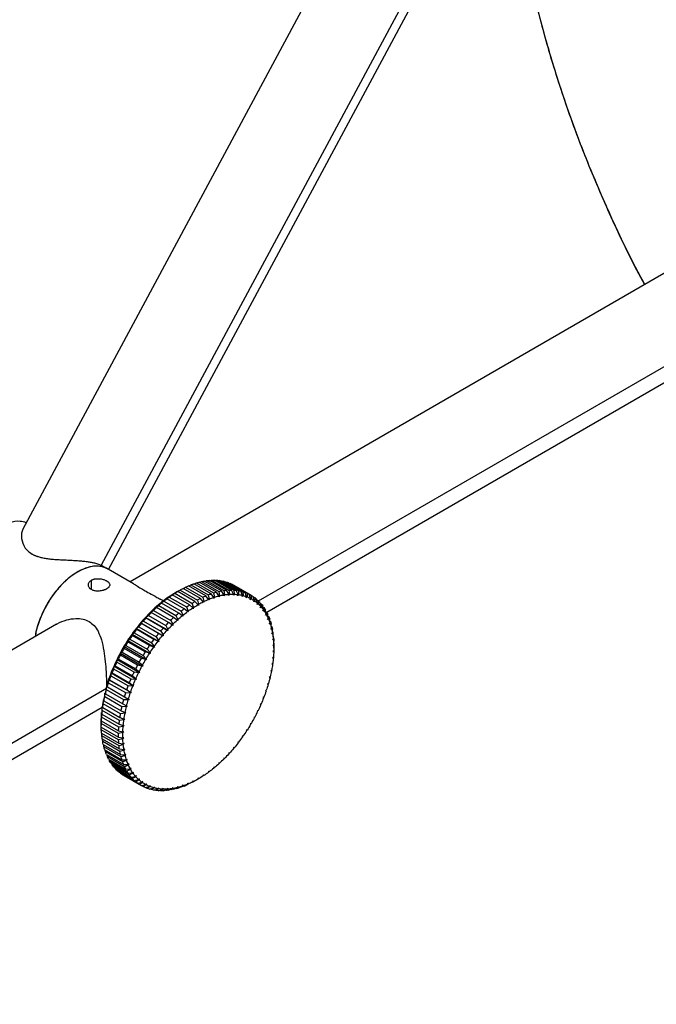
# Paper-space layout '_Isométrica' of a CAD drawing. Header units: millimetres. Extents: x 331 to 866, y 2746 to 3613.
# Tile 3 of 6: x 605 to 710, y 3205 to 3367. Entities that reach past the tile are written whole.
import ezdxf

# ---------------------------------------------------------------- set-up
doc = ezdxf.new("R2010")
doc.units = ezdxf.units.MM

psp = doc.layouts.new('_Isométrica')

# ---------------------------------------------------------------- linework, layer by layer
at = {"color": 7, "linetype": 'Continuous', "lineweight": 25}
for p, q in [((672.56, 3407.37), (605.81, 3283.24)), ((684.87, 3400.53), (618.63, 3277.34)), ((619.87, 3276.64), (686.21, 3400.03)), ((765.05, 3356.38), (623.39, 3274.61)), ((644.43, 3271.48), (774.41, 3346.51)), ((645.78, 3269.63), (772.8, 3342.96)), ((618.63, 3277.34), (619.51, 3276.83)), ((619.75, 3276.65), (619.51, 3276.83)), ((623.94, 3274.29), (619.78, 3276.69)), ((617.08, 3273.32), (617.08, 3274.87)), ((633.36, 3274.1), (636.19, 3272.46)), ((636.68, 3272.64), (633.85, 3274.28)), ((633.91, 3274.24), (634.23, 3274.41)), ((634.23, 3274.41), (637.06, 3272.77)), ((637.54, 3272.91), (634.71, 3274.54)), ((634.79, 3274.5), (635.09, 3274.64)), ((635.09, 3274.64), (637.92, 3273)), ((638.39, 3273.1), (635.56, 3274.73)), ((635.67, 3274.67), (635.93, 3274.79)), ((635.93, 3274.79), (638.76, 3273.16)), ((639.22, 3273.21), (636.39, 3274.84)), ((636.52, 3274.77), (636.75, 3274.86)), ((636.75, 3274.86), (639.58, 3273.23)), ((640.02, 3273.24), (637.2, 3274.87)), ((637.35, 3274.78), (637.54, 3274.86)), ((637.54, 3274.86), (640.37, 3273.22)), ((640.8, 3273.19), (637.97, 3274.82)), ((638.15, 3274.72), (638.31, 3274.77)), ((638.31, 3274.77), (641.14, 3273.14)), ((641.54, 3273.06), (638.72, 3274.69)), ((638.92, 3274.57), (639.04, 3274.61)), ((639.04, 3274.61), (641.86, 3272.97)), ((642.25, 3272.85), (639.42, 3274.48)), ((639.66, 3274.34), (639.73, 3274.36)), ((639.73, 3274.36), (642.56, 3272.73)), ((642.92, 3272.56), (640.09, 3274.19)), ((640.36, 3274.03), (640.38, 3274.04)), ((640.38, 3274.04), (643.21, 3272.4)), ((633.14, 3270.82), (630.31, 3272.46)), ((630.7, 3272.72), (633.53, 3271.08)), ((630.9, 3272.85), (630.82, 3272.8)), ((634.03, 3271.39), (631.2, 3273.02)), ((631.59, 3273.25), (634.42, 3271.62)), ((634.91, 3271.88), (632.09, 3273.51)), ((632.48, 3273.71), (635.31, 3272.08)), ((635.8, 3272.3), (632.97, 3273.93)), ((636.19, 3272.46), (636.36, 3271.77)), ((637.09, 3272.05), (636.68, 3272.64)), ((637.06, 3272.77), (637.2, 3272.08)), ((637.93, 3272.29), (637.54, 3272.91)), ((637.92, 3273), (638.04, 3272.32)), ((638.76, 3272.46), (638.39, 3273.1)), ((638.76, 3273.16), (638.86, 3272.48)), ((638.86, 3272.48), (638.76, 3272.29)), ((638.76, 3272.29), (638.76, 3272.46)), ((639.56, 3272.56), (639.22, 3273.21)), ((639.66, 3272.57), (639.55, 3272.38)), ((639.55, 3272.38), (639.56, 3272.56)), ((639.58, 3273.23), (639.66, 3272.57)), ((640.34, 3272.57), (640.02, 3273.24)), ((640.32, 3272.39), (640.34, 3272.57)), ((640.44, 3272.57), (640.32, 3272.39)), ((640.37, 3273.22), (640.44, 3272.57)), ((641.09, 3272.51), (640.8, 3273.19)), ((641.06, 3272.33), (641.09, 3272.51)), ((641.18, 3272.5), (641.06, 3272.33)), ((641.14, 3273.14), (641.18, 3272.5)), ((641.8, 3272.37), (641.54, 3273.06)), ((641.77, 3272.18), (641.8, 3272.37)), ((641.86, 3272.97), (641.9, 3272.35)), ((642.49, 3272.16), (642.25, 3272.85)), ((642.56, 3272.73), (642.57, 3272.12)), ((643.13, 3271.87), (642.92, 3272.56)), ((643.21, 3272.4), (643.21, 3271.82)), ((643.3, 3272.35), (643.24, 3272.38)), ((628.85, 3271.46), (628.33, 3271.76)), ((631.38, 3269.49), (628.56, 3271.13)), ((628.94, 3271.45), (631.77, 3269.81)), ((632.26, 3270.19), (629.43, 3271.82)), ((629.82, 3272.11), (632.65, 3270.48)), ((633.66, 3270.32), (633.14, 3270.82)), ((633.53, 3271.08), (633.77, 3270.4)), ((634.52, 3270.86), (634.03, 3271.39)), ((634.42, 3271.62), (634.63, 3270.92)), ((634.58, 3270.73), (634.52, 3270.86)), ((634.63, 3270.92), (634.58, 3270.73)), ((635.38, 3271.33), (634.91, 3271.88)), ((635.31, 3272.08), (635.5, 3271.38)), ((635.43, 3271.19), (635.38, 3271.33)), ((635.5, 3271.38), (635.43, 3271.19)), ((636.24, 3271.72), (635.8, 3272.3)), ((636.28, 3271.57), (636.24, 3271.72)), ((636.36, 3271.77), (636.28, 3271.57)), ((637.12, 3271.89), (637.09, 3272.05)), ((637.2, 3272.08), (637.12, 3271.89)), ((637.95, 3272.13), (637.93, 3272.29)), ((638.04, 3272.32), (637.95, 3272.13)), ((641.9, 3272.35), (641.77, 3272.18)), ((642.44, 3271.96), (642.49, 3272.16)), ((642.57, 3272.12), (642.44, 3271.96)), ((643.08, 3271.67), (643.13, 3271.87)), ((643.21, 3271.82), (643.08, 3271.67)), ((643.74, 3271.5), (643.55, 3272.19)), ((643.56, 3272.15), (643.81, 3272.01)), ((643.67, 3271.3), (643.74, 3271.5)), ((643.81, 3271.45), (643.67, 3271.3)), ((643.81, 3272.01), (643.81, 3271.45)), ((644.29, 3271.06), (644.13, 3271.75)), ((644.15, 3271.66), (644.37, 3271.53)), ((644.22, 3270.87), (644.29, 3271.06)), ((644.36, 3271), (644.22, 3270.87)), ((644.37, 3271.53), (644.36, 3271)), ((644.8, 3270.55), (644.66, 3271.24)), ((644.69, 3271.1), (644.88, 3270.99)), ((644.88, 3270.99), (644.87, 3270.48)), ((629.69, 3267.92), (626.86, 3269.55)), ((627.23, 3269.92), (630.06, 3268.29)), ((630.53, 3268.74), (627.7, 3270.37)), ((628.08, 3270.71), (630.91, 3269.08)), ((631.95, 3269.05), (631.38, 3269.49)), ((631.77, 3269.81), (632.06, 3269.14)), ((632.06, 3269.14), (632.03, 3268.95)), ((632.8, 3269.72), (632.26, 3270.19)), ((632.65, 3270.48), (632.91, 3269.8)), ((632.87, 3269.61), (632.8, 3269.72)), ((632.91, 3269.8), (632.87, 3269.61)), ((633.72, 3270.2), (633.66, 3270.32)), ((633.77, 3270.4), (633.72, 3270.2)), ((644.72, 3270.36), (644.8, 3270.55)), ((644.87, 3270.48), (644.72, 3270.36)), ((645.27, 3269.97), (645.15, 3270.66)), ((645.17, 3269.78), (645.27, 3269.97)), ((645.32, 3269.89), (645.17, 3269.78)), ((645.18, 3270.47), (645.34, 3270.38)), ((645.34, 3270.38), (645.32, 3269.89)), ((645.57, 3269.14), (645.67, 3269.33)), ((645.72, 3269.24), (645.57, 3269.14)), ((645.67, 3269.33), (645.58, 3270.01)), ((645.75, 3269.7), (645.72, 3269.24)), ((646.03, 3268.63), (645.95, 3269.29)), ((611.36, 3267.66), (526.76, 3218.82)), ((625.16, 3267.88), (628.83, 3265.76)), ((628.07, 3266.13), (625.25, 3267.76)), ((625.59, 3268.17), (628.42, 3266.54)), ((625.93, 3268.76), (629.6, 3266.64)), ((628.87, 3267.05), (626.04, 3268.68)), ((626.4, 3269.07), (629.23, 3267.44)), ((630.29, 3267.53), (629.69, 3267.92)), ((630.06, 3268.29), (630.4, 3267.64)), ((630.39, 3267.46), (630.29, 3267.53)), ((630.4, 3267.64), (630.39, 3267.46)), ((631.11, 3268.32), (630.53, 3268.74)), ((630.91, 3269.08), (631.22, 3268.42)), ((631.21, 3268.24), (631.11, 3268.32)), ((631.22, 3268.42), (631.21, 3268.24)), ((632.03, 3268.95), (631.95, 3269.05)), ((645.92, 3268.44), (646.03, 3268.63)), ((646.07, 3268.53), (645.92, 3268.44)), ((646.1, 3268.95), (646.07, 3268.53)), ((646.21, 3267.68), (646.33, 3267.86)), ((646.36, 3267.76), (646.21, 3267.68)), ((646.33, 3267.86), (646.27, 3268.52)), ((646.39, 3268.15), (646.36, 3267.76)), ((646.57, 3267.05), (646.52, 3267.68)), ((623.71, 3266), (627.39, 3263.88)), ((624.07, 3266.24), (626.9, 3264.6)), ((624.42, 3266.96), (628.09, 3264.84)), ((627.31, 3265.16), (624.48, 3266.79)), ((624.82, 3267.23), (627.65, 3265.59)), ((628.72, 3265.81), (628.07, 3266.13)), ((628.42, 3266.54), (628.82, 3265.92)), ((628.82, 3265.92), (628.83, 3265.76)), ((629.49, 3266.69), (628.87, 3267.05)), ((629.23, 3267.44), (629.6, 3266.81)), ((629.6, 3266.64), (629.49, 3266.69)), ((629.6, 3266.81), (629.6, 3266.64)), ((646.45, 3266.87), (646.57, 3267.05)), ((646.6, 3266.94), (646.45, 3266.87)), ((646.62, 3267.3), (646.6, 3266.94)), ((646.63, 3266.01), (646.75, 3266.18)), ((646.77, 3266.06), (646.63, 3266.01)), ((646.75, 3266.18), (646.72, 3266.8)), ((646.79, 3266.39), (646.77, 3266.06)), ((623.04, 3265.01), (626.71, 3262.88)), ((625.89, 3263.11), (623.06, 3264.74)), ((623.37, 3265.21), (626.19, 3263.58)), ((626.58, 3264.15), (623.75, 3265.78)), ((626.9, 3264.6), (627.35, 3264.03)), ((627.97, 3264.87), (627.31, 3265.16)), ((627.65, 3265.59), (628.07, 3265)), ((628.09, 3264.84), (627.97, 3264.87)), ((628.07, 3265), (628.09, 3264.84)), ((628.83, 3265.76), (628.72, 3265.81)), ((646.74, 3265.1), (646.88, 3265.26)), ((646.89, 3265.14), (646.74, 3265.1)), ((646.8, 3264.15), (646.94, 3264.3)), ((646.88, 3265.26), (646.86, 3265.86)), ((646.9, 3265.43), (646.89, 3265.14)), ((646.94, 3264.3), (646.94, 3264.89)), ((646.95, 3264.44), (646.95, 3264.18)), ((646.95, 3264.44), (646.95, 3264.3)), ((621.81, 3262.93), (625.49, 3260.81)), ((622.07, 3263.06), (624.9, 3261.43)), ((622.4, 3263.98), (626.08, 3261.86)), ((625.24, 3262.03), (622.41, 3263.67)), ((622.7, 3264.15), (625.53, 3262.52)), ((626.58, 3262.89), (625.89, 3263.11)), ((626.19, 3263.58), (626.67, 3263.02)), ((627.26, 3263.9), (626.58, 3264.15)), ((626.71, 3262.88), (626.58, 3262.89)), ((626.67, 3263.02), (626.71, 3262.88)), ((627.39, 3263.88), (627.26, 3263.9)), ((627.35, 3264.03), (627.39, 3263.88)), ((646.95, 3264.18), (646.8, 3264.15)), ((646.95, 3263.31), (646.8, 3263.17)), ((646.8, 3263.17), (646.94, 3263.18)), ((646.94, 3263.3), (646.94, 3263.18)), ((646.95, 3263.74), (646.95, 3264.15)), ((624.07, 3259.81), (621.24, 3261.45)), ((621.26, 3261.86), (624.94, 3259.73)), ((621.49, 3261.95), (624.32, 3260.32)), ((624.63, 3260.93), (621.81, 3262.57)), ((624.9, 3261.43), (625.42, 3260.93)), ((625.94, 3261.85), (625.24, 3262.03)), ((625.53, 3262.52), (626.02, 3261.99)), ((626.08, 3261.86), (625.94, 3261.85)), ((626.02, 3261.99), (626.08, 3261.86)), ((646.77, 3261.23), (646.63, 3261.1)), ((646.63, 3261.1), (646.75, 3261.09)), ((646.73, 3261.19), (646.75, 3261.09)), ((646.89, 3262.28), (646.74, 3262.15)), ((646.74, 3262.15), (646.88, 3262.14)), ((646.87, 3262.26), (646.88, 3262.14)), ((620.31, 3259.67), (623.98, 3257.55)), ((620.47, 3259.68), (623.3, 3258.05)), ((623.56, 3258.68), (620.73, 3260.31)), ((620.76, 3260.77), (624.43, 3258.65)), ((620.96, 3260.82), (623.78, 3259.19)), ((624.79, 3259.7), (624.07, 3259.81)), ((624.32, 3260.32), (624.86, 3259.84)), ((625.34, 3260.79), (624.63, 3260.93)), ((624.94, 3259.73), (624.79, 3259.7)), ((624.86, 3259.84), (624.94, 3259.73)), ((625.49, 3260.81), (625.34, 3260.79)), ((625.42, 3260.93), (625.49, 3260.81)), ((646.6, 3260.15), (646.45, 3260.04)), ((646.45, 3260.04), (646.57, 3260.01)), ((646.52, 3260.13), (646.57, 3260.01)), ((622.7, 3256.39), (619.87, 3258.02)), ((619.91, 3258.57), (623.58, 3256.45)), ((620.04, 3258.53), (622.87, 3256.9)), ((623.1, 3257.54), (620.27, 3259.17)), ((623.3, 3258.05), (623.89, 3257.63)), ((624.29, 3258.6), (623.56, 3258.68)), ((623.78, 3259.19), (624.35, 3258.74)), ((624.43, 3258.65), (624.29, 3258.6)), ((624.35, 3258.74), (624.43, 3258.65)), ((646.07, 3257.95), (645.92, 3257.86)), ((645.92, 3257.86), (646.03, 3257.8)), ((645.93, 3257.87), (645.95, 3257.86)), ((645.95, 3257.86), (646.03, 3257.8)), ((646.36, 3259.05), (646.21, 3258.95)), ((646.21, 3258.95), (646.33, 3258.91)), ((646.27, 3259), (646.33, 3258.91)), ((619.55, 3257.11), (536.11, 3208.94)), ((619.35, 3256.25), (622.18, 3254.61)), ((622.35, 3255.25), (619.52, 3256.88)), ((619.67, 3257.39), (622.5, 3255.75)), ((623.43, 3256.37), (622.7, 3256.39)), ((622.87, 3256.9), (623.48, 3256.52)), ((623.83, 3257.49), (623.1, 3257.54)), ((623.58, 3256.45), (623.43, 3256.37)), ((623.48, 3256.52), (623.58, 3256.45)), ((623.98, 3257.55), (623.83, 3257.49)), ((623.89, 3257.63), (623.98, 3257.55)), ((645.72, 3256.83), (645.57, 3256.76)), ((645.57, 3256.76), (645.67, 3256.69)), ((619.09, 3255.12), (621.92, 3253.48)), ((622.06, 3254.11), (619.23, 3255.74)), ((623.08, 3255.26), (622.35, 3255.25)), ((622.5, 3255.75), (623.13, 3255.4)), ((623.23, 3255.35), (623.08, 3255.26)), ((623.13, 3255.4), (623.23, 3255.35)), ((645.32, 3255.72), (645.17, 3255.66)), ((645.17, 3255.66), (645.27, 3255.57)), ((534.51, 3205.4), (618.84, 3254.08)), ((621.66, 3251.88), (618.83, 3253.51)), ((618.9, 3254), (621.72, 3252.37)), ((621.83, 3252.98), (619, 3254.62)), ((622.56, 3253.06), (621.83, 3252.98)), ((621.92, 3253.48), (622.58, 3253.2)), ((622.79, 3254.15), (622.06, 3254.11)), ((622.18, 3254.61), (622.83, 3254.3)), ((622.71, 3253.17), (622.56, 3253.06)), ((622.58, 3253.2), (622.71, 3253.17)), ((622.94, 3254.25), (622.79, 3254.15)), ((622.83, 3254.3), (622.94, 3254.25)), ((644.36, 3253.51), (644.22, 3253.47)), ((644.22, 3253.47), (644.29, 3253.36)), ((644.87, 3254.61), (644.72, 3254.56)), ((644.72, 3254.56), (644.8, 3254.46)), ((618.67, 3251.75), (618.67, 3251.09)), ((618.68, 3251.84), (621.51, 3250.21)), ((621.55, 3250.8), (618.72, 3252.43)), ((618.76, 3252.91), (621.59, 3251.28)), ((622.38, 3251.98), (621.66, 3251.88)), ((621.72, 3252.37), (622.4, 3252.12)), ((622.53, 3252.1), (622.38, 3251.98)), ((622.4, 3252.12), (622.53, 3252.1)), ((643.81, 3252.42), (643.67, 3252.4)), ((643.67, 3252.4), (643.74, 3252.28)), ((621.5, 3249.74), (618.67, 3251.38)), ((618.67, 3250.81), (621.5, 3249.18)), ((618.68, 3250.36), (618.68, 3250.8)), ((621.51, 3248.73), (618.68, 3250.36)), ((618.72, 3249.81), (621.55, 3248.18)), ((618.76, 3249.38), (618.75, 3249.8)), ((622.21, 3249.9), (621.5, 3249.74)), ((621.51, 3250.21), (622.21, 3250.03)), ((622.26, 3250.92), (621.55, 3250.8)), ((621.59, 3251.28), (622.28, 3251.06)), ((622.35, 3250.04), (622.21, 3249.9)), ((622.21, 3250.03), (622.35, 3250.04)), ((622.41, 3251.06), (622.26, 3250.92)), ((622.28, 3251.06), (622.41, 3251.06)), ((642.57, 3250.31), (642.44, 3250.32)), ((642.44, 3250.32), (642.49, 3250.18)), ((643.21, 3251.35), (643.08, 3251.35)), ((643.08, 3251.35), (643.13, 3251.22)), ((621.59, 3247.75), (618.76, 3249.38)), ((618.83, 3248.86), (621.66, 3247.22)), ((618.9, 3248.45), (618.88, 3248.83)), ((621.72, 3246.81), (618.9, 3248.45)), ((621.5, 3249.18), (622.21, 3249.03)), ((622.21, 3248.9), (621.51, 3248.73)), ((621.55, 3248.18), (622.26, 3248.07)), ((622.21, 3248.9), (622.35, 3249.05)), ((622.35, 3249.05), (622.21, 3249.03)), ((641.18, 3248.33), (641.06, 3248.36)), ((641.06, 3248.36), (641.09, 3248.21)), ((641.9, 3249.31), (641.77, 3249.32)), ((641.77, 3249.32), (641.8, 3249.18)), ((619, 3247.95), (621.83, 3246.32)), ((619.09, 3247.56), (619.07, 3247.91)), ((621.92, 3245.93), (619.09, 3247.56)), ((619.23, 3247.09), (622.06, 3245.46)), ((619.35, 3246.73), (619.32, 3247.04)), ((622.18, 3245.1), (619.35, 3246.73)), ((622.28, 3247.94), (621.59, 3247.75)), ((621.66, 3247.22), (622.38, 3247.14)), ((622.4, 3247.03), (621.72, 3246.81)), ((622.41, 3248.1), (622.26, 3248.07)), ((622.28, 3247.94), (622.41, 3248.1)), ((622.53, 3247.19), (622.38, 3247.14)), ((622.4, 3247.03), (622.53, 3247.19)), ((639.66, 3246.51), (639.55, 3246.57)), ((639.55, 3246.57), (639.56, 3246.4)), ((640.44, 3247.4), (640.32, 3247.44)), ((640.32, 3247.44), (640.34, 3247.28)), ((619.52, 3246.29), (622.35, 3244.66)), ((619.67, 3245.95), (619.64, 3246.22)), ((622.5, 3244.32), (619.67, 3245.95)), ((619.87, 3245.55), (622.7, 3243.92)), ((620.04, 3245.24), (620.01, 3245.47)), ((622.87, 3243.61), (620.04, 3245.24)), ((621.83, 3246.32), (622.56, 3246.27)), ((622.58, 3246.16), (621.92, 3245.93)), ((622.06, 3245.46), (622.79, 3245.44)), ((622.83, 3245.34), (622.18, 3245.1)), ((622.71, 3246.33), (622.56, 3246.27)), ((622.58, 3246.16), (622.71, 3246.33)), ((622.94, 3245.52), (622.79, 3245.44)), ((622.83, 3245.34), (622.94, 3245.52)), ((637.95, 3244.97), (637.93, 3244.79)), ((638.04, 3244.88), (637.95, 3244.97)), ((638.86, 3245.67), (638.76, 3245.74)), ((638.76, 3245.74), (638.76, 3245.57)), ((638.76, 3245.69), (638.76, 3245.7)), ((638.86, 3245.67), (638.76, 3245.69)), ((620.27, 3244.87), (623.1, 3243.24)), ((620.47, 3244.59), (620.44, 3244.77)), ((623.3, 3242.96), (620.47, 3244.59)), ((620.73, 3244.26), (623.56, 3242.62)), ((620.96, 3244.01), (620.93, 3244.14)), ((623.78, 3242.37), (620.96, 3244.01)), ((621.24, 3243.71), (624.07, 3242.08)), ((621.49, 3243.49), (621.47, 3243.58)), ((624.32, 3241.86), (621.49, 3243.49)), ((622.35, 3244.66), (623.08, 3244.67)), ((623.13, 3244.58), (622.5, 3244.32)), ((622.7, 3243.92), (623.43, 3243.96)), ((623.48, 3243.87), (622.87, 3243.61)), ((623.23, 3244.76), (623.08, 3244.67)), ((623.13, 3244.58), (623.23, 3244.76)), ((623.58, 3244.06), (623.43, 3243.96)), ((623.48, 3243.87), (623.58, 3244.06)), ((623.98, 3243.42), (623.83, 3243.31)), ((623.89, 3243.23), (623.98, 3243.42)), ((636.28, 3243.6), (636.24, 3243.41)), ((636.36, 3243.49), (636.25, 3243.45)), ((636.36, 3243.49), (636.28, 3243.6)), ((637.12, 3244.25), (637.09, 3244.07)), ((637.2, 3244.16), (637.1, 3244.13)), ((637.2, 3244.16), (637.12, 3244.25)), ((638.04, 3244.88), (637.92, 3244.88)), ((621.81, 3243.24), (624.63, 3241.61)), ((622.07, 3243.05), (622.06, 3243.09)), ((624.9, 3241.42), (622.07, 3243.05)), ((622.38, 3242.86), (625.21, 3241.22)), ((623.1, 3243.24), (623.83, 3243.31)), ((623.89, 3243.23), (623.3, 3242.96)), ((623.56, 3242.62), (624.29, 3242.73)), ((624.35, 3242.65), (623.78, 3242.37)), ((624.07, 3242.08), (624.79, 3242.21)), ((624.43, 3242.85), (624.29, 3242.73)), ((624.86, 3242.14), (624.32, 3241.86)), ((624.35, 3242.65), (624.43, 3242.85)), ((624.63, 3241.61), (625.34, 3241.76)), ((624.94, 3242.34), (624.79, 3242.21)), ((624.86, 3242.14), (624.94, 3242.34)), ((625.49, 3241.9), (625.34, 3241.76)), ((625.42, 3241.71), (625.49, 3241.9)), ((633.77, 3241.88), (633.53, 3241.73)), ((633.72, 3242.02), (633.66, 3241.82)), ((633.77, 3241.88), (633.72, 3242.02)), ((634.03, 3242), (634.52, 3242.28)), ((634.63, 3242.35), (634.42, 3242.22)), ((634.58, 3242.48), (634.52, 3242.28)), ((634.63, 3242.35), (634.58, 3242.48)), ((635.43, 3243), (635.38, 3242.81)), ((635.5, 3242.88), (635.39, 3242.83)), ((635.5, 3242.88), (635.43, 3243)), ((625.42, 3241.71), (624.9, 3241.42)), ((625.24, 3241.21), (625.94, 3241.38)), ((625.53, 3241.06), (625.25, 3241.21)), ((626.02, 3241.34), (625.53, 3241.06)), ((625.89, 3240.89), (626.58, 3241.08)), ((626.08, 3241.53), (625.94, 3241.38)), ((626.19, 3240.77), (625.96, 3240.9)), ((626.02, 3241.34), (626.08, 3241.53)), ((626.67, 3241.05), (626.19, 3240.77)), ((626.71, 3241.24), (626.58, 3241.08)), ((626.58, 3240.64), (627.26, 3240.86)), ((626.67, 3241.05), (626.71, 3241.24)), ((626.9, 3240.56), (626.7, 3240.68)), ((627.35, 3240.83), (626.9, 3240.56)), ((627.39, 3241.02), (627.26, 3240.86)), ((627.31, 3240.47), (627.97, 3240.71)), ((627.35, 3240.83), (627.39, 3241.02)), ((627.65, 3240.43), (627.47, 3240.53)), ((628.07, 3240.69), (627.65, 3240.43)), ((628.09, 3240.88), (627.97, 3240.71)), ((628.07, 3240.69), (628.09, 3240.88)), ((628.07, 3240.39), (628.72, 3240.63)), ((628.42, 3240.38), (628.27, 3240.46)), ((628.82, 3240.63), (628.42, 3240.38)), ((628.83, 3240.81), (628.72, 3240.63)), ((628.82, 3240.63), (628.83, 3240.81)), ((628.87, 3240.38), (629.49, 3240.64)), ((629.6, 3240.65), (629.23, 3240.4)), ((629.6, 3240.82), (629.49, 3240.64)), ((629.6, 3240.65), (629.6, 3240.82)), ((629.69, 3240.45), (630.29, 3240.72)), ((630.4, 3240.74), (630.06, 3240.51)), ((630.39, 3240.91), (630.29, 3240.72)), ((630.4, 3240.74), (630.39, 3240.91)), ((630.53, 3240.61), (631.11, 3240.88)), ((631.22, 3240.91), (630.91, 3240.7)), ((631.21, 3241.08), (631.11, 3240.88)), ((631.22, 3240.91), (631.21, 3241.08)), ((631.38, 3240.84), (631.95, 3241.12)), ((632.06, 3241.16), (631.77, 3240.97)), ((632.03, 3241.32), (631.95, 3241.12)), ((632.06, 3241.16), (632.03, 3241.32)), ((632.26, 3241.15), (632.8, 3241.43)), ((632.91, 3241.48), (632.65, 3241.31)), ((632.87, 3241.63), (632.8, 3241.43)), ((632.91, 3241.48), (632.87, 3241.63))]:
    psp.add_line(p, q, dxfattribs=at)
for points, knots in [([(685.74, 3399.15), (685.76, 3397.85), (685.85, 3393.43), (686.77, 3385.5), (688.47, 3375.39), (690.94, 3365), (694.13, 3354.5), (697.94, 3344.06), (702.38, 3333.85), (705.67, 3326.91), (707.59, 3323.48), (707.7, 3323.28)], [0, 0, 0, 0, 0.0553881, 0.1885756, 0.322315, 0.4584808, 0.5940643, 0.7284979, 0.8612427, 0.9918006, 1, 1, 1, 1]), ([(707.77, 3323.32), (707.18, 3324.39), (704.88, 3328.6), (701.4, 3336.08), (697.36, 3345.69), (693.9, 3355.35), (690.97, 3365.11), (688.62, 3374.92), (686.93, 3384.66), (685.96, 3392.83), (685.83, 3397.57), (685.79, 3399.24)], [0, 0, 0, 0, 0.043184, 0.168959, 0.292372, 0.415785, 0.54156, 0.669292, 0.798531, 0.928795, 1, 1, 1, 1]), ([(606.37, 3284.27), (606.04, 3284.37), (605.22, 3284.63), (603.6, 3284.33), (601.68, 3283.42), (599.77, 3281.9), (598.1, 3279.98), (596.74, 3277.83), (595.71, 3275.54), (595.06, 3273.14), (594.9, 3270.82), (595.27, 3268.85), (596.02, 3267.44), (596.76, 3266.96), (597.08, 3266.76)], [0, 0, 0, 0, 0.0582367, 0.1458399, 0.2367218, 0.3276037, 0.4152069, 0.4969095, 0.5786121, 0.6662153, 0.7570972, 0.8479791, 0.9355823, 1, 1, 1, 1]), ([(605.83, 3283.23), (605.74, 3283.02), (605.62, 3282.75), (605.58, 3282.34), (605.58, 3282.18), (605.58, 3282.1), (605.58, 3282.07), (605.58, 3282.07), (605.58, 3282.06), (605.58, 3282.06), (605.59, 3281.59), (605.78, 3280.78), (606.47, 3279.75), (607.06, 3279.34), (607.33, 3279.15)], [0, 0, 0, 0, 0.202345, 0.261398, 0.305771, 0.319097, 0.322538, 0.323453, 0.323709, 0.323787, 0.323831, 0.656955, 0.839482, 1, 1, 1, 1]), ([(607.33, 3279.15), (607.38, 3279.12), (607.48, 3279.07), (607.64, 3278.99), (607.8, 3278.92), (607.97, 3278.85), (608.15, 3278.78), (608.47, 3278.68), (608.96, 3278.55), (609.66, 3278.42), (610.45, 3278.33), (611.32, 3278.26), (612.06, 3278.22), (612.69, 3278.19), (613.32, 3278.16), (614.12, 3278.12), (615, 3278.07), (615.8, 3277.99), (616.52, 3277.9), (617.16, 3277.79), (617.67, 3277.67), (618.06, 3277.56), (618.36, 3277.46), (618.54, 3277.38), (618.63, 3277.34)], [0, 0, 0, 0, 0.0161095, 0.0323557, 0.0487509, 0.0653067, 0.0820343, 0.0989439, 0.1527088, 0.2113387, 0.2747045, 0.3436948, 0.4168608, 0.4467112, 0.49155, 0.565186, 0.6361186, 0.7042353, 0.7673199, 0.8280847, 0.8864972, 0.9246634, 0.9624988, 1, 1, 1, 1]), ([(619.78, 3276.69), (619.28, 3276.89), (618.31, 3277.29), (616.56, 3277.05), (614.78, 3276.28), (612.99, 3274.99), (611.26, 3273.2), (609.71, 3270.95), (608.57, 3268.51), (607.97, 3266.68), (607.89, 3265.79), (607.88, 3265.65)], [0, 0, 0, 0, 0.127089, 0.249628, 0.363914, 0.4782, 0.60074, 0.727866, 0.854992, 0.977532, 1, 1, 1, 1]), ([(619.51, 3276.83), (619.05, 3276.98), (618.1, 3277.29), (616.33, 3276.99), (614.4, 3276.08), (612.5, 3274.55), (610.83, 3272.63), (609.46, 3270.48), (608.47, 3268.2), (607.92, 3266.52), (607.87, 3265.71), (607.87, 3265.64)], [0, 0, 0, 0, 0.1170969, 0.2426505, 0.3729032, 0.503156, 0.6287096, 0.7458065, 0.8629033, 0.988457, 1, 1, 1, 1]), ([(617.08, 3273.32), (617.04, 3273.34), (616.98, 3273.37), (616.9, 3273.44), (616.82, 3273.51), (616.76, 3273.58), (616.67, 3273.69), (616.59, 3273.86), (616.55, 3274.08), (616.58, 3274.31), (616.67, 3274.5), (616.79, 3274.65), (616.92, 3274.77), (617.02, 3274.84), (617.08, 3274.87)], [0, 0, 0, 0, 0.04966, 0.098731, 0.147517, 0.196326, 0.24546, 0.370518, 0.493673, 0.620419, 0.747866, 0.831346, 0.914917, 1, 1, 1, 1]), ([(617.08, 3274.87), (617.11, 3274.89), (617.18, 3274.93), (617.29, 3274.97), (617.4, 3275.01), (617.52, 3275.05), (617.71, 3275.09), (617.97, 3275.12), (618.32, 3275.11), (618.66, 3275.07), (618.95, 3275), (619.19, 3274.92), (619.38, 3274.84), (619.49, 3274.78), (619.55, 3274.74)], [0, 0, 0, 0, 0.0504876, 0.1005399, 0.1504538, 0.2005298, 0.2510669, 0.3762605, 0.5011105, 0.6249713, 0.7497378, 0.8333483, 0.9162711, 1, 1, 1, 1]), ([(619.55, 3274.74), (619.58, 3274.73), (619.65, 3274.69), (619.73, 3274.63), (619.8, 3274.57), (619.87, 3274.51), (619.96, 3274.41), (620.04, 3274.27), (620.07, 3274.1), (620.04, 3273.93), (619.96, 3273.77), (619.84, 3273.64), (619.71, 3273.54), (619.6, 3273.47), (619.55, 3273.44)], [0, 0, 0, 0, 0.049657, 0.098724, 0.147506, 0.196309, 0.245438, 0.370478, 0.493626, 0.620363, 0.747795, 0.831318, 0.914911, 1, 1, 1, 1]), ([(623.94, 3274.28), (624, 3274.25), (624.22, 3274.13), (624.74, 3273.78), (625.33, 3273.43), (625.61, 3273.27)], [0, 0, 0, 0, 0.189897, 0.621833, 1, 1, 1, 1]), ([(633.01, 3273.91), (633.02, 3273.91), (633.13, 3273.98), (633.25, 3274.04), (633.36, 3274.1)], [0, 0, 0, 0, 0.0472699, 1, 1, 1, 1]), ([(619.55, 3273.44), (619.52, 3273.42), (619.45, 3273.39), (619.34, 3273.33), (619.23, 3273.29), (619.11, 3273.24), (618.92, 3273.18), (618.65, 3273.12), (618.31, 3273.08), (617.97, 3273.07), (617.68, 3273.1), (617.44, 3273.16), (617.24, 3273.23), (617.13, 3273.29), (617.08, 3273.32)], [0, 0, 0, 0, 0.05048, 0.100521, 0.150419, 0.200474, 0.250984, 0.376209, 0.501064, 0.624933, 0.749714, 0.833332, 0.916262, 1, 1, 1, 1]), ([(630.82, 3272.8), (630.08, 3272.33), (628.55, 3271.36), (626.29, 3269.27), (624.11, 3266.72), (622.16, 3263.77), (620.61, 3260.62), (619.64, 3258.09), (619.36, 3256.7), (619.29, 3256.34)], [0, 0, 0, 0, 0.144759, 0.298326, 0.458277, 0.621622, 0.784968, 0.944919, 1, 1, 1, 1]), ([(625.61, 3273.27), (625.92, 3273.09), (626.6, 3272.71), (627.56, 3272.2), (628.15, 3271.85), (628.32, 3271.75)], [0, 0, 0, 0, 0.379636, 0.813983, 1, 1, 1, 1]), ([(632.1, 3273.5), (632.12, 3273.51), (632.25, 3273.58), (632.37, 3273.65), (632.48, 3273.71)], [0, 0, 0, 0, 0.144548, 1, 1, 1, 1]), ([(611.36, 3267.65), (611.39, 3267.67), (611.86, 3268.01), (612.95, 3268.38), (614.39, 3268.64), (615.68, 3268.56), (616.35, 3268.25), (616.67, 3268.11)], [0, 0, 0, 0, 0.0196447, 0.3165692, 0.5843737, 0.7995687, 1, 1, 1, 1]), ([(616.67, 3268.11), (616.96, 3267.9), (617.55, 3267.48), (618.22, 3266.43), (618.74, 3265.05), (619.1, 3263.35), (619.33, 3261.57), (619.46, 3259.89), (619.53, 3258.51), (619.54, 3257.78), (619.54, 3257.48)], [0, 0, 0, 0, 0.10439, 0.216418, 0.356282, 0.51091, 0.660274, 0.794804, 0.916175, 1, 1, 1, 1]), ([(619.25, 3256.16), (619.11, 3255.57), (618.73, 3254.04), (618.69, 3252.63), (618.67, 3251.75)], [0, 0, 0, 0, 0.380478, 1, 1, 1, 1]), ([(622.38, 3242.86), (622.33, 3242.89), (622.22, 3242.95), (622.12, 3243.02), (622.07, 3243.05)], [0, 0, 0, 0, 0.520268, 1, 1, 1, 1]), ([(625.21, 3241.23), (625.16, 3241.26), (625.05, 3241.32), (624.95, 3241.39), (624.9, 3241.42)], [0, 0, 0, 0, 0.520268, 1, 1, 1, 1])]:
    psp.add_open_spline(points, degree=3, knots=knots, dxfattribs=at)
for points in [[(633.36, 3274.1), (633.52, 3274.16), (633.69, 3274.22), (633.85, 3274.28)], [(634.23, 3274.41), (634.39, 3274.46), (634.55, 3274.5), (634.71, 3274.54)], [(635.09, 3274.64), (635.25, 3274.67), (635.41, 3274.71), (635.56, 3274.73)], [(635.93, 3274.79), (636.09, 3274.81), (636.24, 3274.83), (636.39, 3274.84)], [(636.75, 3274.86), (636.9, 3274.87), (637.05, 3274.87), (637.2, 3274.87)], [(637.54, 3274.86), (637.69, 3274.85), (637.83, 3274.84), (637.97, 3274.82)], [(638.31, 3274.77), (638.44, 3274.75), (638.58, 3274.72), (638.72, 3274.69)], [(639.04, 3274.61), (639.17, 3274.57), (639.3, 3274.52), (639.42, 3274.48)], [(639.73, 3274.36), (639.85, 3274.31), (639.97, 3274.25), (640.09, 3274.19)], [(629.82, 3272.11), (629.98, 3272.23), (630.15, 3272.35), (630.31, 3272.46)], [(630.05, 3272.32), (630.26, 3272.45), (630.48, 3272.59), (630.7, 3272.72)], [(630.31, 3272.46), (630.22, 3272.41), (630.13, 3272.37), (630.05, 3272.32)], [(630.7, 3272.72), (630.87, 3272.82), (631.03, 3272.92), (631.2, 3273.02)], [(630.9, 3272.85), (631.13, 3272.98), (631.36, 3273.12), (631.59, 3273.25)], [(631.2, 3273.02), (631.1, 3272.96), (631, 3272.91), (630.9, 3272.85)], [(631.59, 3273.25), (631.76, 3273.34), (631.92, 3273.43), (632.09, 3273.51)], [(632.48, 3273.71), (632.64, 3273.79), (632.81, 3273.86), (632.97, 3273.93)], [(636.19, 3272.46), (636.35, 3272.53), (636.51, 3272.59), (636.68, 3272.64)], [(637.06, 3272.77), (637.22, 3272.82), (637.38, 3272.87), (637.54, 3272.91)], [(637.92, 3273), (638.08, 3273.04), (638.24, 3273.07), (638.39, 3273.1)], [(638.04, 3272.32), (638.28, 3272.38), (638.52, 3272.43), (638.76, 3272.46)], [(638.76, 3273.16), (638.92, 3273.18), (639.07, 3273.2), (639.22, 3273.21)], [(638.86, 3272.48), (639.1, 3272.52), (639.33, 3272.54), (639.56, 3272.56)], [(639.58, 3273.23), (639.73, 3273.24), (639.88, 3273.24), (640.02, 3273.24)], [(639.66, 3272.57), (639.89, 3272.58), (640.12, 3272.58), (640.34, 3272.57)], [(640.37, 3273.22), (640.52, 3273.22), (640.66, 3273.2), (640.8, 3273.19)], [(640.44, 3272.57), (640.66, 3272.56), (640.87, 3272.54), (641.09, 3272.51)], [(641.14, 3273.14), (641.27, 3273.11), (641.41, 3273.09), (641.54, 3273.06)], [(641.18, 3272.5), (641.39, 3272.47), (641.6, 3272.43), (641.8, 3272.37)], [(641.86, 3272.97), (642, 3272.93), (642.12, 3272.89), (642.25, 3272.85)], [(642.56, 3272.73), (642.68, 3272.67), (642.8, 3272.62), (642.92, 3272.56)], [(643.21, 3272.4), (643.32, 3272.34), (643.44, 3272.27), (643.55, 3272.19)], [(628.08, 3270.71), (628.24, 3270.85), (628.4, 3270.99), (628.56, 3271.13)], [(628.36, 3271.07), (628.55, 3271.2), (628.75, 3271.32), (628.94, 3271.45)], [(628.56, 3271.13), (628.49, 3271.11), (628.42, 3271.09), (628.36, 3271.07)], [(628.94, 3271.45), (629.1, 3271.58), (629.27, 3271.7), (629.43, 3271.82)], [(629.2, 3271.73), (629.4, 3271.86), (629.61, 3271.99), (629.82, 3272.11)], [(629.43, 3271.82), (629.35, 3271.79), (629.27, 3271.76), (629.2, 3271.73)], [(632.65, 3270.48), (632.81, 3270.6), (632.97, 3270.71), (633.14, 3270.82)], [(633.53, 3271.08), (633.7, 3271.19), (633.86, 3271.29), (634.03, 3271.39)], [(633.77, 3270.4), (634.02, 3270.56), (634.27, 3270.71), (634.52, 3270.86)], [(634.42, 3271.62), (634.59, 3271.71), (634.75, 3271.8), (634.91, 3271.88)], [(634.63, 3270.92), (634.88, 3271.07), (635.13, 3271.2), (635.38, 3271.33)], [(635.31, 3272.08), (635.47, 3272.16), (635.64, 3272.23), (635.8, 3272.3)], [(635.5, 3271.38), (635.75, 3271.51), (636, 3271.62), (636.24, 3271.72)], [(636.36, 3271.77), (636.6, 3271.87), (636.85, 3271.96), (637.09, 3272.05)], [(637.2, 3272.08), (637.45, 3272.16), (637.69, 3272.23), (637.93, 3272.29)], [(641.9, 3272.35), (642.1, 3272.3), (642.3, 3272.23), (642.49, 3272.16)], [(642.57, 3272.12), (642.77, 3272.05), (642.95, 3271.96), (643.13, 3271.87)], [(643.21, 3271.82), (643.39, 3271.72), (643.57, 3271.62), (643.74, 3271.5)], [(643.81, 3272.01), (643.92, 3271.93), (644.03, 3271.84), (644.13, 3271.75)], [(643.81, 3271.45), (643.98, 3271.33), (644.14, 3271.2), (644.29, 3271.06)], [(644.36, 3271), (644.52, 3270.86), (644.66, 3270.71), (644.8, 3270.55)], [(644.37, 3271.53), (644.47, 3271.44), (644.57, 3271.34), (644.66, 3271.24)], [(644.88, 3270.99), (644.97, 3270.88), (645.06, 3270.77), (645.15, 3270.66)], [(626.4, 3269.07), (626.55, 3269.24), (626.7, 3269.39), (626.86, 3269.55)], [(626.72, 3269.58), (626.89, 3269.7), (627.06, 3269.81), (627.23, 3269.92)], [(626.86, 3269.55), (626.81, 3269.56), (626.76, 3269.57), (626.72, 3269.58)], [(627.23, 3269.92), (627.38, 3270.07), (627.54, 3270.22), (627.7, 3270.37)], [(627.53, 3270.36), (627.71, 3270.48), (627.89, 3270.59), (628.08, 3270.71)], [(627.7, 3270.37), (627.64, 3270.37), (627.58, 3270.36), (627.53, 3270.36)], [(630.91, 3269.08), (631.06, 3269.22), (631.22, 3269.36), (631.38, 3269.49)], [(631.77, 3269.81), (631.93, 3269.94), (632.09, 3270.07), (632.26, 3270.19)], [(632.06, 3269.14), (632.3, 3269.34), (632.55, 3269.53), (632.8, 3269.72)], [(632.91, 3269.8), (633.16, 3269.98), (633.41, 3270.16), (633.66, 3270.32)], [(644.87, 3270.48), (645.01, 3270.32), (645.14, 3270.15), (645.27, 3269.97)], [(645.32, 3269.89), (645.45, 3269.71), (645.56, 3269.53), (645.67, 3269.33)], [(645.34, 3270.38), (645.42, 3270.26), (645.5, 3270.13), (645.58, 3270.01)], [(645.72, 3269.24), (645.83, 3269.05), (645.93, 3268.84), (646.03, 3268.63)], [(645.75, 3269.7), (645.82, 3269.57), (645.89, 3269.43), (645.95, 3269.29)], [(624.82, 3267.23), (624.96, 3267.41), (625.1, 3267.58), (625.25, 3267.76)], [(625.16, 3267.88), (625.3, 3267.98), (625.45, 3268.08), (625.59, 3268.17)], [(625.25, 3267.76), (625.22, 3267.8), (625.19, 3267.84), (625.16, 3267.88)], [(625.59, 3268.17), (625.74, 3268.34), (625.89, 3268.51), (626.04, 3268.68)], [(625.93, 3268.76), (626.08, 3268.86), (626.24, 3268.97), (626.4, 3269.07)], [(626.04, 3268.68), (626, 3268.71), (625.96, 3268.73), (625.93, 3268.76)], [(629.23, 3267.44), (629.38, 3267.6), (629.53, 3267.76), (629.69, 3267.92)], [(629.6, 3266.81), (629.82, 3267.06), (630.06, 3267.3), (630.29, 3267.53)], [(630.06, 3268.29), (630.21, 3268.44), (630.37, 3268.59), (630.53, 3268.74)], [(630.4, 3267.64), (630.63, 3267.87), (630.87, 3268.1), (631.11, 3268.32)], [(631.22, 3268.42), (631.46, 3268.64), (631.7, 3268.85), (631.95, 3269.05)], [(646.07, 3268.53), (646.16, 3268.32), (646.25, 3268.09), (646.33, 3267.86)], [(646.1, 3268.95), (646.16, 3268.81), (646.21, 3268.67), (646.27, 3268.52)], [(646.36, 3267.76), (646.44, 3267.53), (646.51, 3267.29), (646.57, 3267.05)], [(646.39, 3268.15), (646.44, 3268), (646.48, 3267.84), (646.52, 3267.68)], [(623.71, 3266), (623.83, 3266.08), (623.95, 3266.16), (624.07, 3266.24)], [(623.75, 3265.78), (623.74, 3265.86), (623.72, 3265.93), (623.71, 3266)], [(624.07, 3266.24), (624.21, 3266.42), (624.35, 3266.61), (624.48, 3266.79)], [(624.42, 3266.96), (624.55, 3267.05), (624.68, 3267.14), (624.82, 3267.23)], [(624.48, 3266.79), (624.46, 3266.85), (624.44, 3266.91), (624.42, 3266.96)], [(627.65, 3265.59), (627.79, 3265.77), (627.93, 3265.95), (628.07, 3266.13)], [(628.42, 3266.54), (628.57, 3266.71), (628.72, 3266.88), (628.87, 3267.05)], [(628.82, 3265.92), (629.04, 3266.19), (629.26, 3266.44), (629.49, 3266.69)], [(646.6, 3266.94), (646.66, 3266.69), (646.71, 3266.44), (646.75, 3266.18)], [(646.62, 3267.3), (646.66, 3267.13), (646.69, 3266.97), (646.72, 3266.8)], [(646.77, 3266.06), (646.82, 3265.8), (646.85, 3265.53), (646.88, 3265.26)], [(622.7, 3264.15), (622.82, 3264.35), (622.94, 3264.54), (623.06, 3264.74)], [(623.04, 3265.01), (623.15, 3265.07), (623.26, 3265.14), (623.37, 3265.21)], [(623.06, 3264.74), (623.05, 3264.83), (623.05, 3264.92), (623.04, 3265.01)], [(623.37, 3265.21), (623.49, 3265.4), (623.62, 3265.59), (623.75, 3265.78)], [(626.9, 3264.6), (627.04, 3264.79), (627.17, 3264.98), (627.31, 3265.16)], [(627.35, 3264.03), (627.55, 3264.31), (627.76, 3264.6), (627.97, 3264.87)], [(628.07, 3265), (628.28, 3265.27), (628.5, 3265.54), (628.72, 3265.81)], [(646.89, 3265.14), (646.91, 3264.87), (646.93, 3264.59), (646.94, 3264.3)], [(646.9, 3265.43), (646.92, 3265.25), (646.93, 3265.07), (646.94, 3264.89)], [(621.81, 3262.93), (621.89, 3262.97), (621.98, 3263.02), (622.07, 3263.06)], [(621.81, 3262.57), (621.81, 3262.69), (621.81, 3262.81), (621.81, 3262.93)], [(622.07, 3263.06), (622.18, 3263.26), (622.3, 3263.47), (622.41, 3263.67)], [(622.4, 3263.98), (622.5, 3264.04), (622.6, 3264.09), (622.7, 3264.15)], [(622.41, 3263.67), (622.41, 3263.77), (622.41, 3263.88), (622.4, 3263.98)], [(625.53, 3262.52), (625.65, 3262.71), (625.77, 3262.91), (625.89, 3263.11)], [(626.02, 3261.99), (626.2, 3262.29), (626.39, 3262.59), (626.58, 3262.89)], [(626.19, 3263.58), (626.32, 3263.77), (626.45, 3263.96), (626.58, 3264.15)], [(626.67, 3263.02), (626.86, 3263.32), (627.06, 3263.61), (627.26, 3263.9)], [(646.94, 3263.18), (646.93, 3262.88), (646.91, 3262.58), (646.89, 3262.28)], [(646.95, 3264.18), (646.95, 3264.03), (646.95, 3263.89), (646.95, 3263.75)], [(646.95, 3263.75), (646.95, 3263.6), (646.95, 3263.46), (646.95, 3263.31)], [(620.96, 3260.82), (621.05, 3261.03), (621.15, 3261.24), (621.24, 3261.45)], [(621.24, 3261.45), (621.25, 3261.59), (621.25, 3261.72), (621.26, 3261.86)], [(621.26, 3261.86), (621.34, 3261.89), (621.41, 3261.92), (621.49, 3261.95)], [(621.49, 3261.95), (621.59, 3262.16), (621.7, 3262.36), (621.81, 3262.57)], [(624.9, 3261.43), (625.01, 3261.63), (625.12, 3261.83), (625.24, 3262.03)], [(625.42, 3260.93), (625.59, 3261.24), (625.76, 3261.55), (625.94, 3261.85)], [(646.75, 3261.09), (646.71, 3260.78), (646.66, 3260.46), (646.6, 3260.15)], [(646.88, 3262.14), (646.85, 3261.84), (646.82, 3261.54), (646.77, 3261.23)], [(620.27, 3259.17), (620.28, 3259.34), (620.3, 3259.51), (620.31, 3259.67)], [(620.31, 3259.67), (620.36, 3259.67), (620.42, 3259.68), (620.47, 3259.68)], [(620.47, 3259.68), (620.56, 3259.89), (620.64, 3260.1), (620.73, 3260.31)], [(620.73, 3260.31), (620.74, 3260.47), (620.75, 3260.62), (620.76, 3260.77)], [(620.76, 3260.77), (620.82, 3260.79), (620.89, 3260.8), (620.96, 3260.82)], [(623.78, 3259.19), (623.88, 3259.4), (623.97, 3259.61), (624.07, 3259.81)], [(624.32, 3260.32), (624.42, 3260.52), (624.53, 3260.73), (624.63, 3260.93)], [(624.35, 3258.74), (624.49, 3259.06), (624.64, 3259.38), (624.79, 3259.7)], [(624.86, 3259.84), (625.02, 3260.16), (625.18, 3260.47), (625.34, 3260.79)], [(646.57, 3260.01), (646.51, 3259.69), (646.44, 3259.37), (646.36, 3259.05)], [(619.67, 3257.39), (619.73, 3257.6), (619.8, 3257.81), (619.87, 3258.02)], [(619.87, 3258.02), (619.88, 3258.21), (619.89, 3258.39), (619.91, 3258.57)], [(619.91, 3258.57), (619.95, 3258.56), (620, 3258.55), (620.04, 3258.53)], [(620.04, 3258.53), (620.12, 3258.75), (620.19, 3258.96), (620.27, 3259.17)], [(623.3, 3258.05), (623.39, 3258.26), (623.47, 3258.47), (623.56, 3258.68)], [(623.89, 3257.63), (624.02, 3257.96), (624.15, 3258.28), (624.29, 3258.6)], [(646.33, 3258.91), (646.25, 3258.59), (646.16, 3258.27), (646.07, 3257.95)], [(619.23, 3255.74), (619.24, 3255.95), (619.25, 3256.16), (619.27, 3256.37)], [(619.27, 3256.37), (619.29, 3256.33), (619.32, 3256.29), (619.35, 3256.25)], [(619.35, 3256.25), (619.41, 3256.46), (619.46, 3256.67), (619.52, 3256.88)], [(619.52, 3256.88), (619.53, 3257.08), (619.55, 3257.27), (619.56, 3257.47)], [(619.56, 3257.47), (619.59, 3257.44), (619.63, 3257.41), (619.67, 3257.39)], [(622.5, 3255.75), (622.56, 3255.97), (622.63, 3256.18), (622.7, 3256.39)], [(622.87, 3256.9), (622.95, 3257.11), (623.02, 3257.33), (623.1, 3257.54)], [(623.13, 3255.4), (623.22, 3255.73), (623.32, 3256.05), (623.43, 3256.37)], [(623.48, 3256.52), (623.59, 3256.84), (623.71, 3257.17), (623.83, 3257.49)], [(645.67, 3256.69), (645.56, 3256.36), (645.45, 3256.04), (645.32, 3255.72)], [(646.03, 3257.8), (645.93, 3257.48), (645.83, 3257.15), (645.72, 3256.83)], [(619, 3254.62), (619.01, 3254.84), (619.02, 3255.07), (619.03, 3255.29)], [(619.03, 3255.29), (619.05, 3255.23), (619.07, 3255.17), (619.09, 3255.12)], [(619.09, 3255.12), (619.14, 3255.32), (619.18, 3255.53), (619.23, 3255.74)], [(622.18, 3254.61), (622.23, 3254.82), (622.29, 3255.03), (622.35, 3255.25)], [(622.83, 3254.3), (622.9, 3254.62), (622.99, 3254.94), (623.08, 3255.26)], [(645.27, 3255.57), (645.14, 3255.25), (645.01, 3254.93), (644.87, 3254.61)], [(618.72, 3252.43), (618.72, 3252.68), (618.73, 3252.93), (618.73, 3253.18)], [(618.73, 3253.18), (618.74, 3253.09), (618.75, 3253), (618.76, 3252.91)], [(618.76, 3252.91), (618.78, 3253.11), (618.8, 3253.31), (618.83, 3253.51)], [(618.83, 3253.51), (618.84, 3253.75), (618.84, 3253.99), (618.85, 3254.22)], [(618.85, 3254.22), (618.87, 3254.15), (618.88, 3254.08), (618.9, 3254)], [(618.9, 3254), (618.93, 3254.21), (618.96, 3254.41), (619, 3254.62)], [(621.92, 3253.48), (621.97, 3253.69), (622.01, 3253.9), (622.06, 3254.11)], [(622.4, 3252.12), (622.45, 3252.43), (622.5, 3252.74), (622.56, 3253.06)], [(622.58, 3253.2), (622.65, 3253.51), (622.71, 3253.83), (622.79, 3254.15)], [(644.29, 3253.36), (644.14, 3253.05), (643.98, 3252.73), (643.81, 3252.42)], [(644.8, 3254.46), (644.66, 3254.14), (644.52, 3253.82), (644.36, 3253.51)], [(618.67, 3252.16), (618.68, 3252.05), (618.68, 3251.95), (618.68, 3251.84)], [(618.67, 3251.38), (618.67, 3251.64), (618.67, 3251.9), (618.67, 3252.16)], [(618.68, 3251.84), (618.69, 3252.04), (618.7, 3252.23), (618.72, 3252.43)], [(621.59, 3251.28), (621.61, 3251.47), (621.63, 3251.68), (621.66, 3251.88)], [(621.72, 3252.37), (621.76, 3252.57), (621.79, 3252.78), (621.83, 3252.98)], [(622.28, 3251.06), (622.3, 3251.36), (622.34, 3251.67), (622.38, 3251.98)], [(643.74, 3252.28), (643.57, 3251.97), (643.39, 3251.66), (643.21, 3251.35)], [(618.67, 3251.09), (618.67, 3251.19), (618.67, 3251.28), (618.67, 3251.38)], [(618.67, 3250.81), (618.67, 3250.9), (618.67, 3251), (618.67, 3251.09)], [(618.72, 3249.81), (618.7, 3249.99), (618.69, 3250.18), (618.68, 3250.36)], [(621.51, 3250.21), (621.52, 3250.4), (621.53, 3250.6), (621.55, 3250.8)], [(622.2, 3249.46), (622.2, 3249.6), (622.2, 3249.75), (622.21, 3249.9)], [(622.21, 3250.03), (622.22, 3250.32), (622.24, 3250.62), (622.26, 3250.92)], [(642.49, 3250.18), (642.3, 3249.89), (642.1, 3249.59), (641.9, 3249.31)], [(643.13, 3251.22), (642.95, 3250.91), (642.77, 3250.61), (642.57, 3250.31)], [(618.83, 3248.86), (618.8, 3249.03), (618.78, 3249.2), (618.76, 3249.38)], [(619, 3247.95), (618.96, 3248.11), (618.93, 3248.28), (618.9, 3248.45)], [(621.5, 3249.46), (621.5, 3249.55), (621.5, 3249.65), (621.5, 3249.74)], [(621.5, 3249.18), (621.5, 3249.27), (621.5, 3249.36), (621.5, 3249.46)], [(621.55, 3248.18), (621.53, 3248.36), (621.52, 3248.54), (621.51, 3248.73)], [(622.21, 3249.03), (622.2, 3249.17), (622.2, 3249.31), (622.2, 3249.46)], [(622.26, 3248.07), (622.24, 3248.34), (622.22, 3248.62), (622.21, 3248.9)], [(641.09, 3248.21), (640.87, 3247.93), (640.66, 3247.66), (640.44, 3247.4)], [(641.8, 3249.18), (641.6, 3248.89), (641.39, 3248.61), (641.18, 3248.33)], [(619.23, 3247.09), (619.18, 3247.25), (619.14, 3247.4), (619.09, 3247.56)], [(619.52, 3246.29), (619.46, 3246.43), (619.41, 3246.58), (619.35, 3246.73)], [(621.66, 3247.22), (621.63, 3247.4), (621.61, 3247.57), (621.59, 3247.75)], [(621.83, 3246.32), (621.79, 3246.48), (621.76, 3246.65), (621.72, 3246.81)], [(622.38, 3247.14), (622.34, 3247.41), (622.3, 3247.67), (622.28, 3247.94)], [(622.56, 3246.27), (622.5, 3246.52), (622.45, 3246.77), (622.4, 3247.03)], [(640.34, 3247.28), (640.12, 3247.02), (639.89, 3246.76), (639.66, 3246.51)], [(619.87, 3245.55), (619.8, 3245.68), (619.73, 3245.82), (619.67, 3245.95)], [(620.27, 3244.87), (620.19, 3244.99), (620.12, 3245.11), (620.04, 3245.24)], [(622.06, 3245.46), (622.01, 3245.61), (621.97, 3245.77), (621.92, 3245.93)], [(622.35, 3244.66), (622.29, 3244.8), (622.23, 3244.95), (622.18, 3245.1)], [(622.79, 3245.44), (622.71, 3245.68), (622.65, 3245.91), (622.58, 3246.16)], [(623.08, 3244.67), (622.99, 3244.89), (622.9, 3245.11), (622.83, 3245.34)], [(638.76, 3245.57), (638.52, 3245.33), (638.28, 3245.1), (638.04, 3244.88)], [(639.56, 3246.4), (639.33, 3246.15), (639.1, 3245.91), (638.86, 3245.67)], [(620.73, 3244.26), (620.64, 3244.36), (620.56, 3244.47), (620.47, 3244.59)], [(621.24, 3243.71), (621.15, 3243.81), (621.05, 3243.9), (620.96, 3244.01)], [(621.81, 3243.24), (621.7, 3243.32), (621.59, 3243.4), (621.49, 3243.49)], [(622.7, 3243.92), (622.63, 3244.05), (622.56, 3244.18), (622.5, 3244.32)], [(623.1, 3243.24), (623.02, 3243.36), (622.95, 3243.48), (622.87, 3243.61)], [(623.43, 3243.96), (623.32, 3244.16), (623.22, 3244.37), (623.13, 3244.58)], [(623.83, 3243.31), (623.71, 3243.49), (623.59, 3243.68), (623.48, 3243.87)], [(636.24, 3243.41), (636, 3243.22), (635.75, 3243.05), (635.5, 3242.88)], [(637.09, 3244.07), (636.85, 3243.86), (636.6, 3243.67), (636.36, 3243.49)], [(637.93, 3244.79), (637.69, 3244.57), (637.45, 3244.36), (637.2, 3244.16)], [(623.56, 3242.62), (623.47, 3242.73), (623.39, 3242.84), (623.3, 3242.96)], [(624.07, 3242.08), (623.97, 3242.17), (623.88, 3242.27), (623.78, 3242.37)], [(624.29, 3242.73), (624.15, 3242.89), (624.02, 3243.05), (623.89, 3243.23)], [(624.63, 3241.61), (624.53, 3241.69), (624.42, 3241.77), (624.32, 3241.86)], [(624.79, 3242.21), (624.64, 3242.35), (624.49, 3242.5), (624.35, 3242.65)], [(625.34, 3241.76), (625.18, 3241.88), (625.02, 3242.01), (624.86, 3242.14)], [(633.66, 3241.82), (633.41, 3241.7), (633.16, 3241.59), (632.91, 3241.48)], [(634.03, 3242), (633.86, 3241.9), (633.7, 3241.82), (633.53, 3241.73)], [(634.52, 3242.28), (634.27, 3242.14), (634.02, 3242), (633.77, 3241.88)], [(635.38, 3242.81), (635.13, 3242.65), (634.88, 3242.49), (634.63, 3242.35)], [(625.94, 3241.38), (625.76, 3241.48), (625.59, 3241.59), (625.42, 3241.71)], [(625.89, 3240.89), (625.77, 3240.94), (625.65, 3240.99), (625.53, 3241.06)], [(626.58, 3241.08), (626.39, 3241.16), (626.2, 3241.24), (626.02, 3241.34)], [(626.58, 3240.64), (626.45, 3240.68), (626.32, 3240.72), (626.19, 3240.77)], [(627.26, 3240.86), (627.06, 3240.91), (626.86, 3240.97), (626.67, 3241.05)], [(627.31, 3240.47), (627.17, 3240.5), (627.04, 3240.53), (626.9, 3240.56)], [(627.97, 3240.71), (627.76, 3240.74), (627.55, 3240.78), (627.35, 3240.83)], [(628.07, 3240.39), (627.93, 3240.4), (627.79, 3240.41), (627.65, 3240.43)], [(628.72, 3240.63), (628.5, 3240.64), (628.28, 3240.66), (628.07, 3240.69)], [(628.87, 3240.38), (628.72, 3240.38), (628.57, 3240.37), (628.42, 3240.38)], [(629.49, 3240.64), (629.26, 3240.63), (629.04, 3240.62), (628.82, 3240.63)], [(629.69, 3240.45), (629.53, 3240.43), (629.38, 3240.42), (629.23, 3240.4)], [(630.29, 3240.72), (630.06, 3240.69), (629.82, 3240.66), (629.6, 3240.65)], [(630.53, 3240.61), (630.37, 3240.57), (630.21, 3240.54), (630.06, 3240.51)], [(631.11, 3240.88), (630.87, 3240.83), (630.63, 3240.78), (630.4, 3240.74)], [(631.38, 3240.84), (631.22, 3240.79), (631.06, 3240.74), (630.91, 3240.7)], [(631.95, 3241.12), (631.7, 3241.04), (631.46, 3240.97), (631.22, 3240.91)], [(632.26, 3241.15), (632.09, 3241.09), (631.93, 3241.02), (631.77, 3240.97)], [(632.8, 3241.43), (632.55, 3241.33), (632.3, 3241.24), (632.06, 3241.16)]]:
    psp.add_open_spline(points, degree=3, dxfattribs=at)

doc.saveas('drawing.dxf')
